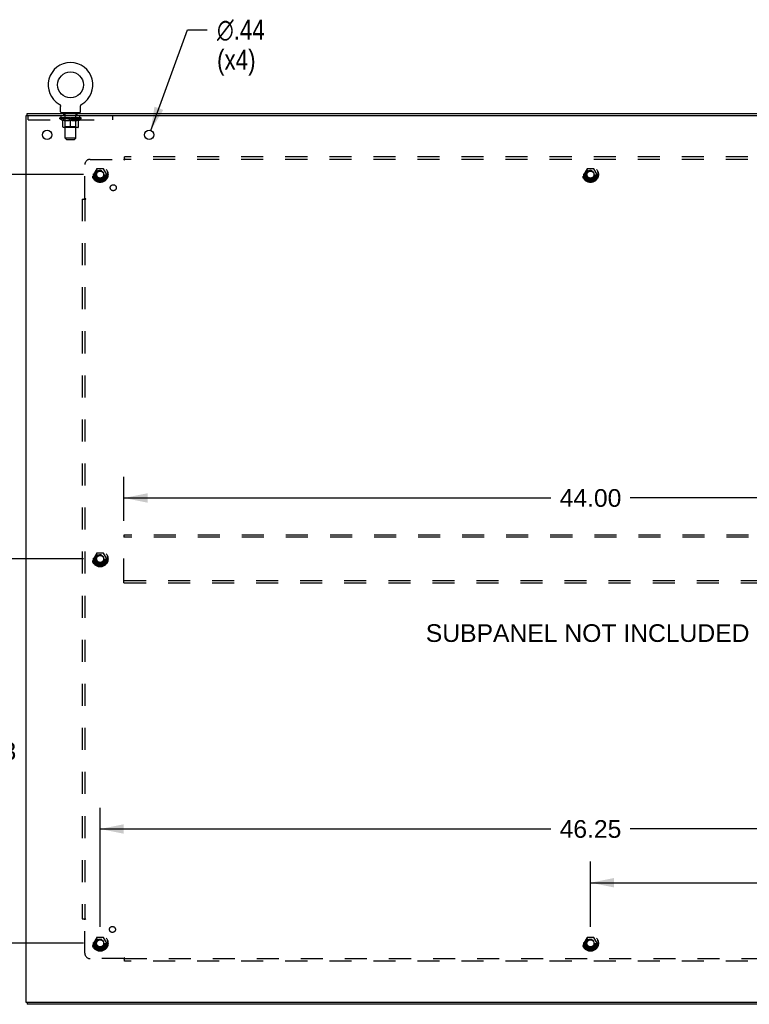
# Model space of a CAD drawing. Header units: inches. Extents: x 0 to 189, y 0 to 122.
# Tile 29 of 30: x 128 to 163, y 43 to 89. Entities that reach past the tile are written whole.
import ezdxf

# ---------------------------------------------------------------- set-up
doc = ezdxf.new("R2010")
doc.units = ezdxf.units.IN
doc.header["$LTSCALE"] = 10.388889
doc.header["$MEASUREMENT"] = 0
doc.linetypes.add('HIDDEN', pattern=[0.2, 0.1, -0.1])
doc.layers.get('0').update_dxf_attribs({"linetype": 'CONTINUOUS'})
for name, color, linetype in [('00-5PC_BODY_NO', 7, 'CONTINUOUS'), ('00-SUBPANEL_TALLER_THAN_30', 7, 'CONTINUOUS'), ('00-SUBPANEL_WIDER_THAN_30', 7, 'CONTINUOUS'), ('DEFAULT_2', 8, 'HIDDEN'), ('DIMENSIONS', 7, 'CONTINUOUS'), ('SUBPANEL', 7, 'CONTINUOUS')]:
    doc.layers.add(name, color=color, linetype=linetype)
doc.styles.get("Standard").update_dxf_attribs({"font": 'arial.ttf'})
doc.styles.add('TEXTSTYLE_1', font='gdt', dxfattribs={"width": 0.8})
doc.dimstyles.new('DIMSTYLE_1', dxfattribs={"dimtxt": 0.833333, "dimasz": 1.111111, "dimexe": 0.09, "dimexo": 0.07, "dimgap": 0.0375, "dimtad": 0, "dimtih": 1, "dimtoh": 1, "dimzin": 4, "dimdsep": 46, "dimtxsty": 'Standard', "dimblk": '_FILLED', "dimblk1": '_FILLED', "dimblk2": '_FILLED', "dimcen": 0.09, "dimazin": 1, "dimtfac": 1, "dimtdec": 3, "dimtofl": 0, "dimtmove": 0, "dimatfit": 3, "dimldrblk": '_FILLED', "dimfxl": 0, "dimtolj": 1, "dimtzin": 4, "dimarcsym": 0})
doc.dimstyles.new('DIMSTYLE_2', dxfattribs={"dimtxt": 0.944444, "dimasz": 1.111111, "dimexe": 0.09, "dimexo": 0.07, "dimgap": 0.09, "dimtad": 0, "dimtih": 1, "dimtoh": 1, "dimzin": 4, "dimdsep": 46, "dimtxsty": 'Standard', "dimblk": '_FILLED', "dimblk1": '_FILLED', "dimblk2": '_FILLED', "dimcen": 0.09, "dimazin": 1, "dimtfac": 1, "dimtdec": 3, "dimtofl": 0, "dimtmove": 0, "dimatfit": 1, "dimldrblk": '_FILLED', "dimfxl": 0, "dimtolj": 1, "dimtzin": 4, "dimarcsym": 0})

# ---------------------------------------------------------------- blocks, each defined once
blk = doc.blocks.new('_FILLED')
at = {"color": 0, "linetype": 'ByBlock'}
blk.add_solid([(0, 0), (-1, 0.2), (-1, -0.2)], dxfattribs=at)
blk = doc.blocks.new('*D8')
at = {"layer": '00-SUBPANEL_TALLER_THAN_30', "color": 2, "linetype": 'Continuous'}
for p, q in [((131.403, 63.677), (125.769, 63.677)), ((126.769, 63.677), (126.769, 55.447)), ((126.769, 45.552), (126.769, 53.781)), ((131.403, 45.552), (125.769, 45.552))]:
    blk.add_line(p, q, dxfattribs=at)
at = {"layer": '00-SUBPANEL_TALLER_THAN_30', "color": 2, "linetype": 'Continuous', "xscale": 1.1111111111, "yscale": 1.1111111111, "zscale": 1.1111111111}
for p, rotation in [((126.769, 63.677), 90), ((126.769, 45.552), 270)]:
    blk.add_blockref('_FILLED', p, dxfattribs=dict(at, rotation=rotation))
at = {"layer": '00-SUBPANEL_TALLER_THAN_30', "color": 2, "linetype": 'Continuous', "insert": (126.769, 55.031), "char_height": 0.8333, "width": 2.91202, "attachment_point": 2, "line_spacing_factor": 0.9}
blk.add_mtext('18.13', dxfattribs=at)
blk = doc.blocks.new('*D9')
at = {"layer": 'DIMENSIONS', "color": 2, "linetype": 'Continuous'}
for p, q in [((131.403, 81.802), (123.516, 81.802)), ((124.516, 81.802), (124.516, 66.352)), ((124.516, 45.552), (124.516, 64.686)), ((131.403, 45.552), (123.516, 45.552))]:
    blk.add_line(p, q, dxfattribs=at)
at = {"layer": 'DIMENSIONS', "color": 2, "linetype": 'Continuous', "xscale": 1.1111111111, "yscale": 1.1111111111, "zscale": 1.1111111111}
for p, rotation in [((124.516, 81.802), 90), ((124.516, 45.552), 270)]:
    blk.add_blockref('_FILLED', p, dxfattribs=dict(at, rotation=rotation))
at = {"layer": 'DIMENSIONS', "color": 2, "linetype": 'Continuous', "insert": (124.516, 65.936), "char_height": 0.8333, "width": 2.91202, "attachment_point": 2, "line_spacing_factor": 0.9}
blk.add_mtext('36.25', dxfattribs=at)
blk = doc.blocks.new('*D10')
at = {"layer": '00-SUBPANEL_WIDER_THAN_30', "color": 2, "linetype": 'Continuous'}
for p, q in [((155.306, 46.329), (155.306, 49.41)), ((178.431, 46.329), (178.431, 49.41)), ((155.306, 48.41), (164.996, 48.41)), ((178.431, 48.41), (168.741, 48.41))]:
    blk.add_line(p, q, dxfattribs=at)
at = {"layer": '00-SUBPANEL_WIDER_THAN_30', "color": 2, "linetype": 'Continuous', "xscale": 1.1111111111, "yscale": 1.1111111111, "zscale": 1.1111111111, "rotation": 180}
blk.add_blockref('_FILLED', (155.306, 48.41), dxfattribs=at)
at = {"layer": '00-SUBPANEL_WIDER_THAN_30', "color": 2, "linetype": 'Continuous', "xscale": 1.1111111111, "yscale": 1.1111111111, "zscale": 1.1111111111}
blk.add_blockref('_FILLED', (178.431, 48.41), dxfattribs=at)
at = {"layer": '00-SUBPANEL_WIDER_THAN_30', "color": 2, "linetype": 'Continuous', "insert": (166.868, 48.827), "char_height": 0.8333, "width": 2.91202, "attachment_point": 2, "line_spacing_factor": 0.9}
blk.add_mtext('23.13', dxfattribs=at)
blk = doc.blocks.new('*D11')
at = {"layer": 'DIMENSIONS', "color": 2, "linetype": 'Continuous'}
for p, q in [((132.181, 46.329), (132.181, 51.944)), ((178.431, 46.329), (178.431, 51.944)), ((132.181, 50.944), (153.433, 50.944)), ((178.431, 50.944), (157.179, 50.944))]:
    blk.add_line(p, q, dxfattribs=at)
at = {"layer": 'DIMENSIONS', "color": 2, "linetype": 'Continuous', "xscale": 1.1111111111, "yscale": 1.1111111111, "zscale": 1.1111111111, "rotation": 180}
blk.add_blockref('_FILLED', (132.181, 50.944), dxfattribs=at)
at = {"layer": 'DIMENSIONS', "color": 2, "linetype": 'Continuous', "xscale": 1.1111111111, "yscale": 1.1111111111, "zscale": 1.1111111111}
blk.add_blockref('_FILLED', (178.431, 50.944), dxfattribs=at)
at = {"layer": 'DIMENSIONS', "color": 2, "linetype": 'Continuous', "insert": (155.306, 51.361), "char_height": 0.8333, "width": 2.91202, "attachment_point": 2, "line_spacing_factor": 0.9}
blk.add_mtext('46.25', dxfattribs=at)
blk = doc.blocks.new('*D12')
at = {"layer": 'DIMENSIONS', "color": 2, "linetype": 'Continuous'}
for p, q in [((133.306, 65.475), (133.306, 67.552)), ((177.306, 65.475), (177.306, 67.552)), ((133.306, 66.552), (153.433, 66.552)), ((177.306, 66.552), (157.179, 66.552))]:
    blk.add_line(p, q, dxfattribs=at)
at = {"layer": 'DIMENSIONS', "color": 2, "linetype": 'Continuous', "xscale": 1.1111111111, "yscale": 1.1111111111, "zscale": 1.1111111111, "rotation": 180}
blk.add_blockref('_FILLED', (133.306, 66.552), dxfattribs=at)
at = {"layer": 'DIMENSIONS', "color": 2, "linetype": 'Continuous', "xscale": 1.1111111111, "yscale": 1.1111111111, "zscale": 1.1111111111}
blk.add_blockref('_FILLED', (177.306, 66.552), dxfattribs=at)
at = {"layer": 'DIMENSIONS', "color": 2, "linetype": 'Continuous', "insert": (155.306, 66.969), "char_height": 0.8333, "width": 2.91202, "attachment_point": 2, "line_spacing_factor": 0.9}
blk.add_mtext('44.00', dxfattribs=at)
blk = doc.blocks.new('*D16')
at = {"layer": '00-5PC_BODY_NO', "color": 2, "linetype": 'Continuous'}
for p, q in [((173.718, 87.509), (172.758, 87.509)), ((173.718, 84.677), (173.718, 87.509)), ((175.841, 83.677), (172.718, 83.677)), ((173.718, 83.677), (173.718, 81.454))]:
    blk.add_line(p, q, dxfattribs=at)
at = {"layer": '00-5PC_BODY_NO', "color": 2, "linetype": 'Continuous', "xscale": 1.1111111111, "yscale": 1.1111111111, "zscale": 1.1111111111}
for p, rotation in [((173.718, 84.677), 270), ((173.718, 83.677), 90)]:
    blk.add_blockref('_FILLED', p, dxfattribs=dict(at, rotation=rotation))
at = {"layer": '00-5PC_BODY_NO', "color": 2, "linetype": 'Continuous', "insert": (172.341, 87.926), "char_height": 0.8333, "width": 2.26456, "attachment_point": 3, "line_spacing_factor": 0.9}
blk.add_mtext('1.00\\Ptyp.', dxfattribs=at)
blk = doc.blocks.new('*D17')
at = {"layer": '00-5PC_BODY_NO', "color": 2, "linetype": 'Continuous'}
for p, q in [((134.569, 83.883), (136.306, 88.634)), ((136.306, 88.634), (137.223, 88.634))]:
    blk.add_line(p, q, dxfattribs=at)
at = {"layer": '00-5PC_BODY_NO', "color": 2, "linetype": 'Continuous', "xscale": 1.1111111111, "yscale": 1.1111111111, "zscale": 1.1111111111, "rotation": 249.9127011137}
blk.add_blockref('_FILLED', (134.569, 83.883), dxfattribs=at)
at = {"layer": '00-5PC_BODY_NO', "color": 2, "linetype": 'Continuous', "insert": (137.695, 89.106), "char_height": 0.94444, "width": 3.09197, "attachment_point": 1, "line_spacing_factor": 0.9, "style": 'TEXTSTYLE_1'}
blk.add_mtext('{\\fgdt;n}\\fArial;.44\\P(x4)', dxfattribs=at)

msp = doc.modelspace()

# ---------------------------------------------------------------- linework, layer by layer
at = {"color": 7, "linetype": 'Continuous'}
for p, q in [((130.249, 85.123), (130.249, 85.123)), ((130.249, 85.123), (130.252, 85.121)), ((130.252, 85.121), (130.256, 85.119)), ((130.256, 85.119), (130.259, 85.116)), ((130.259, 85.116), (130.263, 85.113)), ((130.263, 85.113), (130.266, 85.111)), ((130.266, 85.111), (130.269, 85.108)), ((130.269, 85.108), (130.273, 85.105)), ((130.272, 85.105), (130.276, 85.102)), ((130.276, 85.102), (130.278, 85.099)), ((130.278, 85.099), (130.281, 85.095)), ((130.281, 85.095), (130.284, 85.092)), ((130.284, 85.092), (130.287, 85.088)), ((130.287, 85.088), (130.289, 85.085)), ((130.289, 85.085), (130.291, 85.081)), ((130.291, 85.081), (130.294, 85.077)), ((130.294, 85.077), (130.296, 85.074)), ((130.296, 85.074), (130.298, 85.07)), ((130.298, 85.07), (130.299, 85.066)), ((130.299, 85.066), (130.301, 85.062)), ((130.301, 85.062), (130.303, 85.058)), ((130.303, 85.058), (130.304, 85.054)), ((130.304, 85.054), (130.305, 85.049)), ((130.305, 85.049), (130.306, 85.045)), ((130.306, 85.045), (130.307, 85.041)), ((130.31, 85.024), (130.31, 85.019)), ((130.31, 85.019), (130.31, 85.016)), ((130.31, 84.767), (130.31, 85.016)), ((131.26, 84.767), (131.26, 85.016)), ((131.262, 85.041), (131.263, 85.045)), ((131.262, 85.037), (131.262, 85.041)), ((131.263, 85.045), (131.264, 85.049)), ((131.264, 85.049), (131.266, 85.054)), ((131.266, 85.054), (131.267, 85.058)), ((131.267, 85.058), (131.269, 85.062)), ((131.269, 85.062), (131.27, 85.066)), ((131.27, 85.066), (131.272, 85.07)), ((131.272, 85.07), (131.274, 85.074)), ((131.274, 85.074), (131.276, 85.077)), ((131.276, 85.077), (131.278, 85.081)), ((131.278, 85.081), (131.281, 85.085)), ((131.281, 85.085), (131.283, 85.088)), ((131.283, 85.088), (131.286, 85.092)), ((131.286, 85.092), (131.288, 85.095)), ((131.288, 85.095), (131.291, 85.099)), ((131.291, 85.099), (131.294, 85.102)), ((131.294, 85.102), (131.297, 85.105)), ((131.297, 85.105), (131.3, 85.108)), ((131.3, 85.108), (131.304, 85.111)), ((131.304, 85.111), (131.307, 85.113)), ((131.307, 85.113), (131.31, 85.116)), ((131.31, 85.116), (131.314, 85.119)), ((131.314, 85.119), (131.318, 85.121)), ((131.314, 85.119), (131.316, 85.12)), ((131.318, 85.121), (131.321, 85.123)), ((131.321, 85.123), (131.321, 85.123)), ((128.733, 84.573), (128.733, 84.677)), ((130.347, 84.707), (130.347, 84.677)), ((131.222, 84.707), (130.347, 84.707)), ((131.222, 84.707), (131.222, 84.677)), ((128.733, 42.781), (128.733, 42.677))]:
    msp.add_line(p, q, dxfattribs=at)
at = {"color": 3, "linetype": 'Continuous'}
for p, q in [((128.681, 84.573), (128.681, 42.781)), ((182.431, 84.573), (128.681, 84.573)), ((128.733, 84.677), (182.379, 84.677)), ((128.681, 42.781), (182.431, 42.781)), ((182.379, 42.677), (128.733, 42.677))]:
    msp.add_line(p, q, dxfattribs=at)
at = {"color": 7, "linetype": 'Continuous'}
for points in [[(130.307, 85.041), (130.308, 85.037), (130.309, 85.032), (130.309, 85.028), (130.31, 85.024), (130.31, 85.019)], [(131.26, 85.016), (131.26, 85.019), (131.26, 85.024), (131.26, 85.028), (131.261, 85.032), (131.262, 85.037)], [(131.26, 85.019), (131.26, 85.024), (131.26, 85.028), (131.261, 85.032), (131.262, 85.037)]]:
    msp.add_lwpolyline(points, dxfattribs=at)
msp.add_circle((130.785, 86.031), 0.609, dxfattribs=at)
at = {"color": 3, "linetype": 'Continuous'}
for centre in [(129.681, 83.677), (134.493, 83.677)]:
    msp.add_circle(centre, 0.22, dxfattribs=at)
at = {"color": 7, "linetype": 'Continuous'}
for centre, radius, start, end in [((130.785, 86.031), 1.054, 300.3993, 239.6007), ((130.37, 84.767), 0.06, 180, 270), ((131.2, 84.767), 0.06, 270, 360)]:
    msp.add_arc(centre, radius, start, end, dxfattribs=at)
at = {"layer": 'DEFAULT_2', "color": 8, "linetype": 'HIDDEN'}
for p, q in [((130.249, 85.123), (130.248, 85.123)), ((130.254, 85.12), (130.256, 85.119)), ((128.785, 84.386), (128.785, 84.573)), ((130.347, 84.386), (130.347, 84.573)), ((130.475, 84.617), (130.475, 84.697)), ((130.544, 84.607), (130.485, 84.607)), ((130.535, 84.707), (130.535, 84.677)), ((130.536, 83.517), (130.536, 84.597)), ((131.085, 84.607), (131.026, 84.607)), ((131.034, 83.517), (131.034, 84.597)), ((131.035, 84.707), (131.035, 84.677)), ((131.095, 84.617), (131.095, 84.697)), ((131.222, 84.386), (131.222, 84.573)), ((132.785, 84.386), (132.785, 84.573)), ((128.785, 84.386), (132.785, 84.386)), ((130.279, 84.436), (130.279, 84.474)), ((130.406, 84.347), (130.279, 84.436)), ((131.291, 84.436), (130.279, 84.436)), ((130.286, 84.468), (130.286, 84.474)), ((130.293, 84.466), (130.293, 84.468)), ((130.293, 84.466), (131.276, 84.466)), ((130.3, 84.466), (130.3, 84.468)), ((130.301, 84.466), (130.301, 84.468)), ((130.309, 84.468), (130.309, 84.474)), ((130.322, 84.466), (130.322, 84.468)), ((130.324, 84.466), (130.324, 84.468)), ((130.346, 84.468), (130.346, 84.474)), ((130.358, 84.466), (130.358, 84.468)), ((130.36, 84.466), (130.36, 84.468)), ((130.524, 84.468), (130.363, 84.468)), ((130.397, 84.468), (130.397, 84.474)), ((130.398, 84.466), (130.398, 84.468)), ((130.399, 84.466), (130.399, 84.468)), ((130.401, 84.466), (130.401, 84.468)), ((130.406, 84.347), (130.414, 84.347)), ((130.407, 84.466), (130.407, 84.468)), ((130.407, 84.466), (130.407, 84.468)), ((130.41, 84.466), (130.41, 84.468)), ((130.412, 84.466), (130.412, 84.469)), ((130.414, 84.057), (130.414, 84.382)), ((130.416, 84.466), (130.416, 84.468)), ((130.427, 84.466), (130.427, 84.468)), ((130.442, 84.466), (130.442, 84.47)), ((130.442, 84.466), (130.442, 84.468)), ((130.458, 84.466), (130.458, 84.468)), ((130.458, 84.466), (130.458, 84.468)), ((130.459, 84.468), (130.459, 84.474)), ((130.467, 84.466), (130.467, 84.468)), ((130.471, 84.466), (130.471, 84.468)), ((130.478, 84.466), (130.478, 84.468)), ((130.487, 84.466), (130.487, 84.471)), ((130.499, 84.466), (130.499, 84.468)), ((130.502, 84.466), (130.502, 84.468)), ((130.535, 84.059), (130.503, 84.027)), ((130.524, 84.466), (130.524, 84.468)), ((130.577, 84.468), (130.528, 84.468)), ((130.528, 84.347), (130.672, 84.347)), ((130.532, 84.468), (130.532, 84.474)), ((130.535, 84.059), (130.535, 84.434)), ((131.035, 84.059), (130.535, 84.059)), ((130.537, 84.466), (130.537, 84.468)), ((130.541, 84.466), (130.541, 84.468)), ((130.546, 84.466), (130.546, 84.472)), ((130.549, 84.466), (130.549, 84.468)), ((130.558, 84.466), (130.558, 84.468)), ((130.577, 84.466), (130.577, 84.468)), ((130.637, 84.468), (130.59, 84.468)), ((130.606, 84.466), (130.606, 84.468)), ((130.612, 84.468), (130.612, 84.474)), ((130.615, 84.466), (130.615, 84.468)), ((130.617, 84.466), (130.617, 84.473)), ((130.619, 84.466), (130.619, 84.468)), ((130.625, 84.466), (130.625, 84.468)), ((130.637, 84.466), (130.637, 84.468)), ((130.701, 84.468), (130.658, 84.468)), ((130.668, 84.466), (130.668, 84.468)), ((130.693, 84.468), (130.755, 84.472)), ((130.697, 84.468), (130.697, 84.474)), ((130.697, 84.474), (130.697, 84.474)), ((130.697, 84.468), (130.697, 84.473)), ((130.697, 84.466), (130.697, 84.468)), ((130.7, 84.466), (130.7, 84.468)), ((130.701, 84.466), (130.701, 84.468)), ((130.702, 84.466), (130.702, 84.468)), ((130.73, 84.468), (130.781, 84.468)), ((130.734, 84.466), (130.734, 84.468)), ((130.738, 84.468), (130.738, 84.471)), ((130.755, 84.468), (130.755, 84.472)), ((130.768, 84.466), (130.768, 84.468)), ((130.783, 84.468), (130.783, 84.468)), ((130.783, 84.466), (130.783, 84.468)), ((130.783, 84.466), (130.783, 84.468)), ((130.785, 84.468), (130.785, 84.474)), ((130.785, 84.474), (130.876, 84.468)), ((130.785, 84.027), (130.785, 84.382)), ((130.787, 84.466), (130.787, 84.468)), ((130.787, 84.466), (130.787, 84.468)), ((130.787, 84.468), (130.787, 84.468)), ((130.802, 84.466), (130.802, 84.468)), ((130.802, 84.468), (130.84, 84.468)), ((130.836, 84.466), (130.836, 84.468)), ((130.868, 84.466), (130.868, 84.468)), ((130.868, 84.466), (130.868, 84.468)), ((130.868, 84.468), (130.912, 84.468)), ((130.869, 84.466), (130.869, 84.468)), ((130.872, 84.474), (130.873, 84.474)), ((130.872, 84.468), (130.872, 84.473)), ((130.872, 84.466), (130.872, 84.468)), ((130.873, 84.468), (130.873, 84.474)), ((130.898, 84.347), (131.042, 84.347)), ((130.901, 84.466), (130.901, 84.468)), ((130.933, 84.466), (130.933, 84.468)), ((130.933, 84.468), (130.98, 84.468)), ((130.945, 84.466), (130.945, 84.468)), ((130.951, 84.466), (130.951, 84.468)), ((130.953, 84.466), (130.953, 84.473)), ((130.955, 84.466), (130.955, 84.468)), ((130.958, 84.468), (130.958, 84.474)), ((130.964, 84.466), (130.964, 84.468)), ((130.993, 84.466), (130.993, 84.468)), ((130.993, 84.468), (131.042, 84.468)), ((131.012, 84.466), (131.012, 84.468)), ((131.021, 84.466), (131.021, 84.468)), ((131.024, 84.466), (131.024, 84.472)), ((131.029, 84.466), (131.029, 84.468)), ((131.033, 84.466), (131.033, 84.468)), ((131.035, 84.059), (131.035, 84.434)), ((131.035, 84.059), (131.067, 84.027)), ((131.038, 84.468), (131.038, 84.474)), ((131.046, 84.466), (131.046, 84.468)), ((131.046, 84.468), (131.207, 84.468)), ((131.068, 84.466), (131.068, 84.468)), ((131.07, 84.466), (131.07, 84.468)), ((131.083, 84.466), (131.083, 84.471)), ((131.092, 84.466), (131.092, 84.468)), ((131.099, 84.466), (131.099, 84.468)), ((131.103, 84.466), (131.103, 84.468)), ((131.11, 84.468), (131.11, 84.474)), ((131.111, 84.466), (131.111, 84.468)), ((131.111, 84.466), (131.111, 84.468)), ((131.128, 84.466), (131.128, 84.47)), ((131.128, 84.466), (131.128, 84.468)), ((131.143, 84.466), (131.143, 84.468)), ((131.154, 84.466), (131.154, 84.468)), ((131.155, 84.057), (131.155, 84.382)), ((131.155, 84.347), (131.164, 84.347)), ((131.157, 84.466), (131.157, 84.469)), ((131.16, 84.466), (131.16, 84.468)), ((131.163, 84.466), (131.163, 84.468)), ((131.163, 84.466), (131.163, 84.468)), ((131.164, 84.347), (131.291, 84.436)), ((131.169, 84.466), (131.169, 84.468)), ((131.171, 84.466), (131.171, 84.468)), ((131.172, 84.466), (131.172, 84.468)), ((131.173, 84.468), (131.173, 84.474)), ((131.21, 84.466), (131.21, 84.468)), ((131.212, 84.466), (131.212, 84.468)), ((131.223, 84.468), (131.223, 84.474)), ((131.246, 84.466), (131.246, 84.468)), ((131.248, 84.466), (131.248, 84.468)), ((131.261, 84.468), (131.261, 84.474)), ((131.269, 84.466), (131.269, 84.468)), ((131.269, 84.466), (131.269, 84.468)), ((131.276, 84.466), (131.276, 84.468)), ((131.283, 84.468), (131.283, 84.474)), ((131.291, 84.436), (131.291, 84.474)), ((131.126, 84.027), (130.444, 84.027)), ((130.596, 83.457), (130.536, 83.517)), ((131.034, 83.517), (130.536, 83.517)), ((130.596, 83.457), (130.974, 83.457)), ((130.974, 83.457), (131.034, 83.517)), ((132.018, 82.074), (131.863, 81.807)), ((131.863, 81.797), (132.018, 81.529)), ((132.335, 82.079), (132.026, 82.079)), ((132.498, 81.807), (132.344, 82.074)), ((132.344, 81.529), (132.498, 81.797)), ((155.143, 82.074), (154.988, 81.807)), ((154.988, 81.797), (155.143, 81.529)), ((155.46, 82.079), (155.151, 82.079)), ((155.623, 81.807), (155.469, 82.074)), ((155.469, 81.529), (155.623, 81.797)), ((132.335, 81.524), (132.026, 81.524)), ((155.46, 81.524), (155.151, 81.524)), ((133.306, 64.802), (133.306, 64.698)), ((177.306, 64.802), (133.306, 64.802)), ((133.306, 62.656), (133.306, 64.698)), ((177.306, 64.698), (133.306, 64.698)), ((132.018, 63.949), (131.863, 63.682)), ((131.863, 63.672), (132.018, 63.404)), ((132.335, 63.954), (132.026, 63.954)), ((132.498, 63.682), (132.344, 63.949)), ((132.344, 63.404), (132.498, 63.672)), ((132.335, 63.399), (132.026, 63.399)), ((133.306, 62.552), (133.306, 62.656)), ((133.306, 62.656), (177.306, 62.656)), ((133.306, 62.552), (177.306, 62.552)), ((132.018, 45.824), (131.863, 45.557)), ((131.863, 45.547), (132.018, 45.279)), ((132.335, 45.829), (132.026, 45.829)), ((132.498, 45.557), (132.344, 45.824)), ((132.344, 45.279), (132.498, 45.547)), ((155.143, 45.824), (154.988, 45.557)), ((154.988, 45.547), (155.143, 45.279)), ((155.46, 45.829), (155.151, 45.829)), ((155.623, 45.557), (155.469, 45.824)), ((155.469, 45.279), (155.623, 45.547)), ((132.335, 45.274), (132.026, 45.274)), ((155.46, 45.274), (155.151, 45.274))]:
    msp.add_line(p, q, dxfattribs=at)
for points in [[(130.534, 84.347), (130.514, 84.351), (130.495, 84.355), (130.475, 84.361), (130.455, 84.367), (130.435, 84.374), (130.414, 84.382)], [(130.414, 84.381), (130.434, 84.373), (130.453, 84.367), (130.472, 84.361), (130.491, 84.355), (130.51, 84.351), (130.528, 84.347)], [(130.785, 84.382), (130.764, 84.374), (130.744, 84.367), (130.724, 84.361), (130.704, 84.355), (130.684, 84.351), (130.664, 84.347)], [(130.672, 84.347), (130.691, 84.351), (130.709, 84.355), (130.728, 84.36), (130.747, 84.366), (130.766, 84.373), (130.785, 84.381)], [(130.906, 84.347), (130.886, 84.351), (130.866, 84.355), (130.846, 84.361), (130.826, 84.367), (130.805, 84.374), (130.785, 84.382)], [(130.785, 84.381), (130.804, 84.373), (130.823, 84.366), (130.842, 84.36), (130.861, 84.355), (130.879, 84.351), (130.898, 84.347)], [(131.155, 84.382), (131.135, 84.374), (131.114, 84.367), (131.094, 84.36), (131.075, 84.355), (131.055, 84.351), (131.036, 84.347)], [(131.042, 84.347), (131.06, 84.351), (131.079, 84.355), (131.098, 84.361), (131.117, 84.367), (131.136, 84.373), (131.155, 84.381)]]:
    msp.add_lwpolyline(points, dxfattribs=at)
for centre, radius in [((132.181, 81.802), 0.372), ((132.181, 81.802), 0.356), ((132.181, 81.802), 0.318), ((132.181, 81.802), 0.204), ((132.181, 81.802), 0.183), ((132.181, 81.802), 0.183), ((132.181, 81.802), 0.166), ((155.306, 81.802), 0.372), ((155.306, 81.802), 0.356), ((155.306, 81.802), 0.318), ((155.306, 81.802), 0.204), ((155.306, 81.802), 0.183), ((155.306, 81.802), 0.183), ((155.306, 81.802), 0.166), ((132.181, 63.677), 0.372), ((132.181, 63.677), 0.356), ((132.181, 63.677), 0.318), ((132.181, 63.677), 0.204), ((132.181, 63.677), 0.183), ((132.181, 63.677), 0.183), ((132.181, 63.677), 0.166), ((132.181, 45.552), 0.372), ((132.181, 45.552), 0.356), ((132.181, 45.552), 0.318), ((132.181, 45.552), 0.204), ((132.181, 45.552), 0.183), ((132.181, 45.552), 0.183), ((132.181, 45.552), 0.166), ((155.306, 45.552), 0.372), ((155.306, 45.552), 0.356), ((155.306, 45.552), 0.318), ((155.306, 45.552), 0.204), ((155.306, 45.552), 0.183), ((155.306, 45.552), 0.183), ((155.306, 45.552), 0.166)]:
    msp.add_circle(centre, radius, dxfattribs=at)
for centre, radius, start, end in [((130.465, 84.697), 0.01, 0, 90), ((130.485, 84.617), 0.01, 180, 270), ((130.526, 84.597), 0.01, 0, 90), ((131.044, 84.597), 0.01, 90, 180), ((131.085, 84.617), 0.01, 270, 360), ((131.105, 84.697), 0.01, 90, 180), ((130.444, 84.057), 0.0296, 180, 270), ((130.503, 84.434), 0.0318, 0, 90), ((131.067, 84.434), 0.0318, 90, 180), ((131.126, 84.057), 0.0296, 270, 360), ((131.872, 81.802), 0.01, 150.0127, 209.9883), ((132.026, 82.069), 0.01, 90.0124, 149.9892), ((132.335, 82.069), 0.01, 30.012, 89.9887), ((132.49, 81.802), 0.01, 330.0127, 29.9883), ((154.997, 81.802), 0.01, 150.0127, 209.9883), ((155.151, 82.069), 0.01, 90.0124, 149.9892), ((155.46, 82.069), 0.01, 30.012, 89.9887), ((155.615, 81.802), 0.01, 330.0127, 29.9883), ((132.026, 81.534), 0.01, 210.012, 269.9887), ((132.335, 81.534), 0.01, 270.0124, 329.9892), ((155.151, 81.534), 0.01, 210.012, 269.9887), ((155.46, 81.534), 0.01, 270.0124, 329.9892), ((131.872, 63.677), 0.01, 150.0127, 209.9883), ((132.026, 63.944), 0.01, 90.0124, 149.9892), ((132.335, 63.944), 0.01, 30.012, 89.9887), ((132.49, 63.677), 0.01, 330.0127, 29.9883), ((132.026, 63.409), 0.01, 210.012, 269.9887), ((132.335, 63.409), 0.01, 270.0124, 329.9892), ((131.872, 45.552), 0.01, 150.0127, 209.9883), ((132.026, 45.819), 0.01, 90.0124, 149.9892), ((132.335, 45.819), 0.01, 30.012, 89.9887), ((132.49, 45.552), 0.01, 330.0127, 29.9883), ((154.997, 45.552), 0.01, 150.0127, 209.9883), ((155.151, 45.819), 0.01, 90.0124, 149.9892), ((155.46, 45.819), 0.01, 30.012, 89.9887), ((155.615, 45.552), 0.01, 330.0127, 29.9883), ((132.026, 45.284), 0.01, 210.012, 269.9887), ((132.335, 45.284), 0.01, 270.0124, 329.9892), ((155.151, 45.284), 0.01, 210.012, 269.9887), ((155.46, 45.284), 0.01, 270.0124, 329.9892)]:
    msp.add_arc(centre, radius, start, end, dxfattribs=at)
for centre, major_axis, ratio, start_param, end_param in [((130.785, 84.474), (0.506, 0.005), 0.05963, 2.96643, 3.140963), ((130.263, 84.464), (0.158, 0), 0.060556, 0.430652, 1.470503), ((130.785, 84.474), (0.506, 0), 0.060556, -3.141593, -2.96706), ((130.263, 84.459), (0.158, 0.002), 0.05963, 1.376596, 1.469874), ((130.785, 84.474), (0.506, 0.011), 0.05688, 2.791345, 2.965878), ((130.243, 84.464), (0.158, 0.002), 0.05963, 0.25549, 1.295341), ((130.298, 84.464), (0.158, -0.002), 0.05963, 0.605815, 1.645666), ((130.785, 84.474), (0.506, -0.005), 0.05963, -2.96643, -2.791898), ((130.298, 84.459), (0.158, 0), 0.060556, 1.551758, 1.645036), ((130.243, 84.459), (0.158, 0.003), 0.05688, 1.20151, 1.294789), ((130.299, 84.461), (0.131, 0.001), 0.05963, 1.065228, 1.614276), ((130.283, 84.461), (0.131, 0.003), 0.05688, 0.890143, 1.43919), ((130.33, 84.461), (0.131, 0), 0.060556, 1.240391, 1.789438), ((130.785, 84.474), (0.506, 0.015), 0.052395, 2.616403, 2.790936), ((130.24, 84.464), (0.158, 0.003), 0.05688, 0.080405, 1.120256), ((130.348, 84.464), (0.158, -0.003), 0.05688, 0.7809, 1.820751), ((130.785, 84.474), (0.506, -0.011), 0.05688, -2.791345, -2.616812), ((130.348, 84.459), (0.158, -0.002), 0.05963, 1.72692, 1.820198), ((130.24, 84.459), (0.158, 0.005), 0.052395, 1.026568, 1.119847), ((130.283, 84.461), (0.131, 0.004), 0.052395, 0.715201, 1.264248), ((130.374, 84.461), (0.131, -0.001), 0.05963, 1.415553, 1.9646), ((130.785, 84.474), (0.506, 0.02), 0.046319, 2.441654, 2.616187), ((130.412, 84.464), (0.158, -0.005), 0.052395, 0.955842, 1.995693), ((130.785, 84.474), (0.506, -0.015), 0.052395, -2.616403, -2.44187), ((130.254, 84.464), (0.158, 0.005), 0.052395, -0.094537, 0.945314), ((130.412, 84.459), (0.158, -0.003), 0.05688, 1.902006, 1.995284), ((130.254, 84.459), (0.158, 0.006), 0.046319, 0.851819, 0.945098), ((130.297, 84.461), (0.131, 0.005), 0.046319, 0.540452, 1.089499), ((130.431, 84.461), (0.131, -0.003), 0.05688, 1.590638, 2.139686), ((130.785, 84.474), (0.506, 0.024), 0.038841, 2.267123, 2.441656), ((130.486, 84.464), (0.158, -0.006), 0.046319, 1.130591, 2.170442), ((130.284, 84.464), (0.158, 0.006), 0.046319, -0.269286, 0.770565), ((130.785, 84.474), (0.506, -0.02), 0.046319, -2.441654, -2.267121), ((130.486, 84.459), (0.158, -0.005), 0.052395, 2.076947, 2.170226), ((130.284, 84.459), (0.158, 0.007), 0.038841, 0.677289, 0.770567), ((130.327, 84.461), (0.131, 0.006), 0.038841, 0.365921, 0.914969), ((130.498, 84.461), (0.131, -0.004), 0.052395, 1.76558, 2.314627), ((130.785, 84.474), (0.506, 0.027), 0.030195, 2.09281, 2.267343), ((130.57, 84.464), (0.158, -0.007), 0.038841, 1.305122, 2.344973), ((130.329, 84.464), (0.158, 0.007), 0.038841, -0.443817, 0.596034), ((130.785, 84.474), (0.506, -0.024), 0.038841, -2.267123, -2.092591), ((130.57, 84.459), (0.158, -0.006), 0.046319, 2.251696, 2.344975), ((130.329, 84.459), (0.158, 0.008), 0.030195, 0.502975, 0.596254), ((130.37, 84.461), (0.131, 0.007), 0.030195, 0.191608, 0.740655), ((130.575, 84.461), (0.131, -0.005), 0.046319, 1.940329, 2.489376), ((130.387, 84.464), (0.158, 0.008), 0.030195, -0.61813, 0.421721), ((130.785, 84.474), (0.506, 0.029), 0.020645, 1.918687, 2.09322), ((130.66, 84.464), (0.158, -0.008), 0.030195, 1.479435, 2.519286), ((130.785, 84.474), (0.506, -0.027), 0.030195, -2.09281, -1.918277), ((130.66, 84.459), (0.158, -0.007), 0.038841, 2.426227, 2.519505), ((130.387, 84.459), (0.158, 0.009), 0.020645, 0.328852, 0.422131), ((130.426, 84.461), (0.131, 0.007), 0.020645, 0.017485, 0.566532), ((130.657, 84.461), (0.131, -0.006), 0.038841, 2.11486, 2.663907), ((130.458, 84.464), (0.158, 0.009), 0.020645, -0.792253, 0.247598), ((130.785, 84.474), (0.506, 0.03), 0.010478, 1.744704, 1.919237), ((130.754, 84.464), (0.158, -0.009), 0.020645, 1.653558, 2.693409), ((130.785, 84.474), (0.506, -0.029), 0.020645, -1.918687, -1.744154), ((130.754, 84.459), (0.158, -0.008), 0.030195, 2.60054, 2.693819), ((130.458, 84.459), (0.158, 0.009), 0.010478, 0.154869, 0.248148), ((130.493, 84.461), (0.131, 0.008), 0.010478, 6.126688, 6.675735), ((130.744, 84.461), (0.131, -0.007), 0.030195, 2.289173, 2.83822), ((130.539, 84.464), (0.158, 0.009), 0.010478, -0.966236, -0.000846), ((130.849, 84.464), (0.158, -0.009), 0.010478, 1.827541, 2.867392), ((130.785, 84.474), (0.506, -0.03), 0.010478, -1.744704, -1.570171), ((130.849, 84.459), (0.158, -0.009), 0.020645, 2.774664, 2.867942), ((130.832, 84.461), (0.131, -0.007), 0.020645, 2.463296, 3.012344), ((130.72, 84.464), (0.158, 0.009), 0.010478, 0.274201, 1.314052), ((130.651, 84.461), (0.131, 0.008), 0.010478, -0.000298, 0.504314), ((130.627, 84.459), (0.158, 0.009), 0.010478, 0.192946, 0.399283), ((130.785, 84.474), (0.506, 0.03), 0.010478, -1.578586, -1.396888), ((130.942, 84.459), (0.158, -0.009), 0.010478, 2.948646, 3.041925), ((130.918, 84.461), (0.131, -0.008), 0.010478, 2.637279, 3.142076), ((130.815, 84.464), (0.158, 0.009), 0.020645, 0.448184, 1.488034), ((130.738, 84.461), (0.131, 0.007), 0.020645, 0.129249, 0.678296), ((130.72, 84.459), (0.158, 0.009), 0.020645, 0.273651, 0.366929), ((131.031, 84.464), (0.158, -0.009), 0.010478, -3.140747, -2.175357), ((130.785, 84.474), (0.506, 0.029), 0.020645, -1.397439, -1.222906), ((130.785, 84.474), (0.506, -0.03), 0.010478, 1.222355, 1.396888), ((130.909, 84.464), (0.158, 0.008), 0.030195, 0.622307, 1.662158), ((130.826, 84.461), (0.131, 0.007), 0.030195, 0.303372, 0.852419), ((131.076, 84.461), (0.131, -0.008), 0.010478, 2.749043, 3.29809), ((131.112, 84.464), (0.158, -0.009), 0.020645, 2.893995, 3.933846), ((130.815, 84.459), (0.158, 0.008), 0.030195, 0.447774, 0.541052), ((131.112, 84.459), (0.158, -0.009), 0.010478, 2.893445, 2.986723), ((130.785, 84.474), (0.506, 0.027), 0.030195, -1.223315, -1.048783), ((130.785, 84.474), (0.506, -0.029), 0.020645, 1.048373, 1.222906), ((131, 84.464), (0.158, 0.007), 0.038841, 0.79662, 1.836471), ((130.912, 84.461), (0.131, 0.006), 0.038841, 0.477686, 1.026733), ((131.143, 84.461), (0.131, -0.007), 0.020645, 2.57506, 3.124108), ((131.182, 84.464), (0.158, -0.008), 0.030195, 2.719872, 3.759723), ((131.083, 84.464), (0.158, 0.006), 0.046319, 0.971151, 2.011002), ((130.909, 84.459), (0.158, 0.007), 0.038841, 0.622087, 0.715366), ((131.182, 84.459), (0.158, -0.009), 0.020645, 2.719462, 2.812741), ((130.785, 84.474), (0.506, 0.024), 0.038841, -1.049002, -0.874469), ((130.785, 84.474), (0.506, -0.027), 0.030195, 0.87425, 1.048783), ((130.995, 84.461), (0.131, 0.005), 0.046319, 0.652216, 1.201263), ((131.158, 84.464), (0.158, 0.005), 0.052395, 1.1459, 2.185751), ((131.199, 84.461), (0.131, -0.007), 0.030195, 2.400937, 2.949985), ((131.241, 84.464), (0.158, -0.007), 0.038841, 2.545558, 3.585409), ((131.071, 84.461), (0.131, 0.004), 0.052395, 0.826965, 1.376012), ((131, 84.459), (0.158, 0.006), 0.046319, 0.796618, 0.889896), ((131.241, 84.459), (0.158, -0.008), 0.030195, 2.545339, 2.638617), ((131.222, 84.464), (0.158, 0.003), 0.05688, 1.320842, 2.360692), ((130.785, 84.474), (0.506, 0.02), 0.046319, -0.874471, -0.699939), ((130.785, 84.474), (0.506, -0.024), 0.038841, 0.699936, 0.874469), ((131.286, 84.464), (0.158, -0.006), 0.046319, 2.371028, 3.410879), ((131.243, 84.461), (0.131, -0.006), 0.038841, 2.226624, 2.775671), ((131.272, 84.464), (0.158, 0.002), 0.05963, 1.495927, 2.535778), ((131.139, 84.461), (0.131, 0.003), 0.05688, 1.001907, 1.550954), ((131.316, 84.464), (0.158, -0.005), 0.052395, 2.196279, 3.23613), ((131.272, 84.461), (0.131, -0.005), 0.046319, 2.052093, 2.601141), ((131.083, 84.459), (0.158, 0.005), 0.052395, 0.971367, 1.064645), ((131.307, 84.464), (0.158, 0), 0.060556, 1.671089, 2.71094), ((131.286, 84.459), (0.158, -0.007), 0.038841, 2.371026, 2.464304), ((131.329, 84.464), (0.158, -0.003), 0.05688, 2.021337, 3.061188), ((130.785, 84.474), (0.506, 0.015), 0.052395, -0.699723, -0.52519), ((130.785, 84.474), (0.506, -0.02), 0.046319, 0.525406, 0.699939), ((131.326, 84.464), (0.158, -0.002), 0.05963, 1.846251, 2.886102), ((131.196, 84.461), (0.131, 0.001), 0.05963, 1.176993, 1.72604), ((131.287, 84.461), (0.131, -0.004), 0.052395, 1.877344, 2.426392), ((131.24, 84.461), (0.131, 0), 0.060556, 1.352155, 1.901202), ((131.286, 84.461), (0.131, -0.003), 0.05688, 1.702402, 2.25145), ((131.271, 84.461), (0.131, -0.001), 0.05963, 1.527317, 2.076364), ((131.158, 84.459), (0.158, 0.003), 0.05688, 1.146309, 1.239587), ((131.316, 84.459), (0.158, -0.006), 0.046319, 2.196495, 2.289773), ((130.785, 84.474), (0.506, 0.011), 0.05688, -0.524781, -0.350248), ((130.785, 84.474), (0.506, -0.015), 0.052395, 0.350657, 0.52519), ((131.222, 84.459), (0.158, 0.002), 0.05963, 1.321394, 1.414673), ((131.329, 84.459), (0.158, -0.005), 0.052395, 2.021746, 2.115024), ((130.785, 84.474), (0.506, 0.005), 0.05963, -0.349695, -0.175162), ((130.785, 84.474), (0.506, -0.011), 0.05688, 0.175715, 0.350248), ((131.272, 84.459), (0.158, 0), 0.060556, 1.496556, 1.589835), ((131.326, 84.459), (0.158, -0.003), 0.05688, 1.846804, 1.940083), ((131.307, 84.459), (0.158, -0.002), 0.05963, 1.671719, 1.764997), ((130.785, 84.474), (0.506, 0), 0.060556, -0.174533, 0), ((130.785, 84.474), (0.506, -0.005), 0.05963, 0.000629, 0.175162)]:
    msp.add_ellipse(centre, major_axis=major_axis, ratio=ratio, start_param=start_param, end_param=end_param, dxfattribs=at)
at = {"layer": 'SUBPANEL', "color": 8, "linetype": 'HIDDEN'}
for p, q in [((133.337, 82.479), (133.337, 82.645)), ((177.275, 82.645), (133.337, 82.645)), ((131.462, 80.681), (131.462, 82.27)), ((131.712, 82.52), (133.302, 82.52)), ((133.315, 82.501), (133.311, 82.507)), ((133.32, 82.539), (133.314, 82.533)), ((177.275, 82.52), (133.337, 82.52)), ((131.337, 80.645), (131.337, 46.708)), ((131.337, 80.645), (131.503, 80.645)), ((131.462, 80.645), (131.462, 46.708)), ((131.337, 46.708), (131.503, 46.708)), ((131.443, 46.691), (131.45, 46.684)), ((131.462, 45.083), (131.462, 46.673)), ((131.482, 46.686), (131.476, 46.682)), ((133.302, 44.833), (131.712, 44.833)), ((133.337, 44.708), (133.337, 44.874)), ((133.337, 44.833), (177.275, 44.833)), ((177.275, 44.708), (133.337, 44.708))]:
    msp.add_line(p, q, dxfattribs=at)
for points in [[(133.314, 82.533), (133.312, 82.531), (133.31, 82.529), (133.308, 82.527), (133.306, 82.525), (133.305, 82.523), (133.303, 82.522), (133.302, 82.52)], [(133.311, 82.507), (133.31, 82.509), (133.308, 82.511), (133.307, 82.513), (133.306, 82.515), (133.304, 82.517), (133.303, 82.519), (133.302, 82.52)], [(133.337, 82.479), (133.335, 82.48), (133.334, 82.481), (133.332, 82.482), (133.331, 82.482), (133.329, 82.483), (133.328, 82.484), (133.327, 82.486), (133.325, 82.487), (133.324, 82.488), (133.322, 82.49), (133.321, 82.491), (133.32, 82.493), (133.319, 82.495), (133.317, 82.497), (133.316, 82.499), (133.315, 82.501)], [(133.337, 82.559), (133.336, 82.557), (133.334, 82.555), (133.332, 82.553), (133.331, 82.551), (133.329, 82.549), (133.328, 82.547), (133.326, 82.545), (133.325, 82.544), (133.323, 82.542), (133.322, 82.541), (133.32, 82.539)], [(131.424, 80.645), (131.426, 80.647), (131.428, 80.648), (131.43, 80.65), (131.432, 80.652), (131.434, 80.653), (131.435, 80.655), (131.437, 80.656), (131.439, 80.658), (131.44, 80.659), (131.442, 80.661), (131.443, 80.662)], [(131.443, 80.662), (131.45, 80.669), (131.452, 80.671), (131.454, 80.673), (131.456, 80.675), (131.457, 80.676), (131.459, 80.678), (131.461, 80.679), (131.462, 80.681)], [(131.476, 80.671), (131.473, 80.673), (131.471, 80.674), (131.469, 80.675), (131.467, 80.677), (131.465, 80.678), (131.464, 80.679), (131.462, 80.681)], [(131.503, 80.645), (131.502, 80.647), (131.502, 80.649), (131.501, 80.65), (131.5, 80.652), (131.499, 80.653), (131.498, 80.654), (131.497, 80.656), (131.496, 80.657), (131.494, 80.659), (131.493, 80.66), (131.491, 80.661), (131.49, 80.662), (131.488, 80.664), (131.486, 80.665), (131.484, 80.666), (131.482, 80.667), (131.476, 80.671)], [(131.424, 46.708), (131.426, 46.706), (131.428, 46.705), (131.43, 46.703), (131.432, 46.702), (131.434, 46.7), (131.435, 46.698), (131.437, 46.697), (131.439, 46.695), (131.44, 46.694), (131.442, 46.692), (131.443, 46.691)], [(131.45, 46.684), (131.452, 46.682), (131.454, 46.681), (131.456, 46.679), (131.457, 46.677), (131.459, 46.675), (131.461, 46.674), (131.462, 46.673)], [(131.476, 46.682), (131.473, 46.681), (131.471, 46.679), (131.469, 46.678), (131.467, 46.676), (131.465, 46.675), (131.464, 46.674), (131.462, 46.673)], [(131.503, 46.708), (131.502, 46.706), (131.502, 46.705), (131.501, 46.703), (131.5, 46.702), (131.499, 46.7), (131.498, 46.699), (131.497, 46.697), (131.496, 46.696), (131.494, 46.695), (131.493, 46.693), (131.491, 46.692), (131.49, 46.691), (131.488, 46.689), (131.486, 46.688), (131.484, 46.687), (131.482, 46.686)], [(133.311, 44.846), (133.31, 44.844), (133.308, 44.842), (133.307, 44.84), (133.306, 44.838), (133.304, 44.836), (133.303, 44.834), (133.302, 44.833)], [(133.319, 44.816), (133.315, 44.819), (133.314, 44.821), (133.312, 44.823), (133.31, 44.824), (133.308, 44.826), (133.306, 44.828), (133.305, 44.83), (133.303, 44.831), (133.302, 44.833)], [(133.337, 44.874), (133.335, 44.873), (133.334, 44.872), (133.332, 44.872), (133.331, 44.871), (133.329, 44.87), (133.328, 44.869), (133.327, 44.868), (133.325, 44.866), (133.324, 44.865), (133.322, 44.863), (133.321, 44.862), (133.32, 44.86), (133.319, 44.859), (133.317, 44.857), (133.316, 44.855), (133.315, 44.853), (133.311, 44.846)], [(133.337, 44.794), (133.336, 44.796), (133.334, 44.799), (133.332, 44.801), (133.331, 44.803), (133.329, 44.804), (133.328, 44.806), (133.326, 44.808), (133.325, 44.81), (133.323, 44.811), (133.322, 44.813), (133.32, 44.814), (133.319, 44.816)]]:
    msp.add_lwpolyline(points, dxfattribs=at)
for centre, radius in [((132.181, 81.802), 0.25), ((155.306, 81.802), 0.25), ((132.8, 81.183), 0.141), ((132.181, 63.677), 0.25), ((132.761, 46.207), 0.141), ((132.181, 45.552), 0.25), ((155.306, 45.552), 0.25)]:
    msp.add_circle(centre, radius, dxfattribs=at)
for centre, start, end in [((131.712, 82.27), 90, 180), ((131.712, 45.083), 180, 270)]:
    msp.add_arc(centre, 0.25, start, end, dxfattribs=at)

# ---------------------------------------------------------------- texts
at = {"layer": 'DIMENSIONS', "color": 2, "linetype": 'Continuous', "insert": (155.172, 60.598), "char_height": 0.83333, "width": 15.23854, "attachment_point": 2, "line_spacing_factor": 0.9}
msp.add_mtext('SUBPANEL NOT INCLUDED', dxfattribs=at)

# ---------------------------------------------------------------- dimensions: what is measured, and where the dimension line sits
at = {"layer": '00-5PC_BODY_NO', "color": 2, "linetype": 'Continuous'}
dim = msp.add_diameter_dim_2p(p1=(134.569, 83.883), p2=(134.418, 83.47), text='%%c<>\\P(x4)', dimstyle='DIMSTYLE_2', override={"dimpost": '<>'}, dxfattribs=at)
dim.commit()
dim.dimension.update_dxf_attribs({"geometry": '*D17', "text_midpoint": (139.241, 87.925), "dimtype": 163})
dim = msp.add_linear_dim(base=(173.718, 83.677), p1=(128.837, 84.677), p2=(175.911, 83.677), angle=270, text='<>\\Ptyp.', dimstyle='DIMSTYLE_1', dxfattribs=at)
dim.commit()
dim.dimension.update_dxf_attribs({"geometry": '*D16', "text_midpoint": (171.209, 86.884), "dimtype": 160})
at = {"layer": '00-SUBPANEL_TALLER_THAN_30', "color": 2, "linetype": 'Continuous'}
dim = msp.add_linear_dim(base=(126.768831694, 63.676602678), p1=(131.473075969, 45.551602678), p2=(131.473075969, 63.676602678), angle=90, dimstyle='DIMSTYLE_1', dxfattribs=at)
dim.commit()
dim.dimension.update_dxf_attribs({"geometry": '*D8', "text_midpoint": (126.804238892, 54.609455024), "dimtype": 160})
at = {"layer": '00-SUBPANEL_WIDER_THAN_30', "color": 2, "linetype": 'Continuous'}
dim = msp.add_linear_dim(base=(178.430853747, 48.410357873), p1=(155.305853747, 46.259380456), p2=(178.430853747, 46.259380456), dimstyle='DIMSTYLE_1', dxfattribs=at)
dim.commit()
dim.dimension.update_dxf_attribs({"geometry": '*D10', "text_midpoint": (166.857289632, 48.405710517), "dimtype": 160})
at = {"layer": 'DIMENSIONS', "color": 2, "linetype": 'Continuous'}
for base, p1, p2, angle, picture, middle in [((124.516, 81.802), (131.473, 45.552), (131.473, 81.802), 90, '*D9', (124.517, 65.514)), ((132.181, 50.944), (178.431, 46.259), (132.181, 46.259), 180, '*D11', (155.287, 50.939))]:
    dim = msp.add_linear_dim(base=base, p1=p1, p2=p2, angle=angle, dimstyle='DIMSTYLE_1', dxfattribs=at)
    dim.commit()
    dim.dimension.update_dxf_attribs({"geometry": picture, "text_midpoint": middle, "dimtype": 160})
dim = msp.add_linear_dim(base=(177.306, 66.552), p1=(133.306, 65.405), p2=(177.306, 65.405), dimstyle='DIMSTYLE_1', dxfattribs=at)
dim.commit()
dim.dimension.update_dxf_attribs({"geometry": '*D12', "text_midpoint": (155.284, 66.547), "dimtype": 160})

doc.saveas('drawing.dxf')
